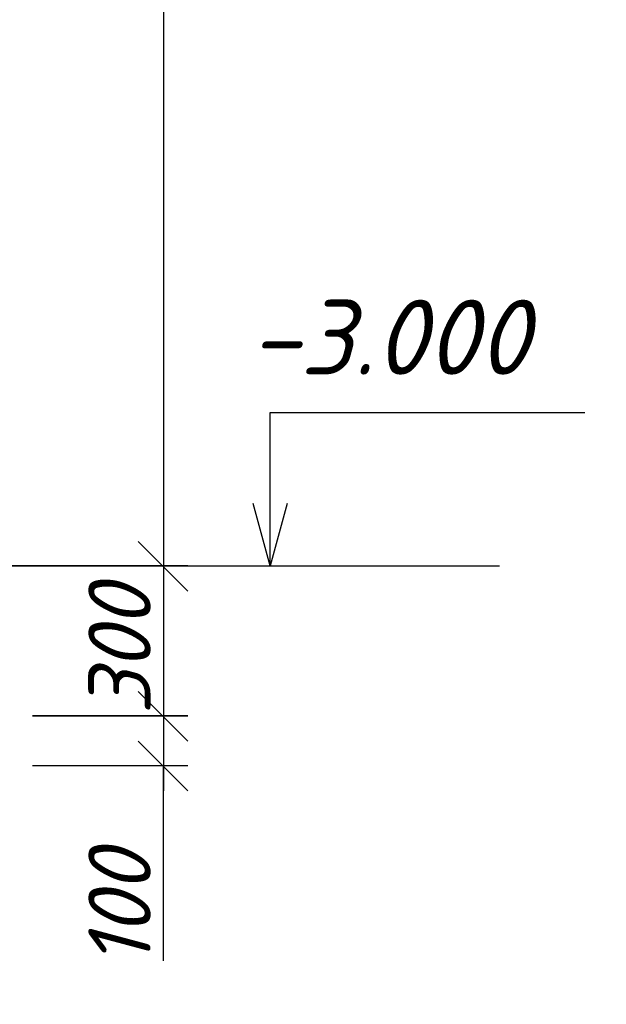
# Model space of a CAD drawing. Extents: x -119078 to 1619993, y 264752 to 340742.
# Tile 178 of 220: x 1052713 to 1055063, y 303168 to 307114. Entities that reach past the tile are written whole.
import ezdxf

# ---------------------------------------------------------------- set-up
doc = ezdxf.new("R2010")
doc.units = 0
doc.header["$MEASUREMENT"] = 0
doc.linetypes.add('CONTI', pattern=[0])
doc.layers.get('0').update_dxf_attribs({"color": 250, "linetype": 'CONTI'})
doc.layers.add('PDF _Геометрия', color=250, linetype='Continuous')
doc.layers.add('PDF _Текст', color=7, linetype='Continuous')
doc.styles.add('ICOCPEUR', font='isocpeui.ttf')
doc.styles.add('PDF ISOCPEUR Italic', font='isocpeui.ttf')

msp = doc.modelspace()

# ---------------------------------------------------------------- linework, layer by layer
at = {"layer": 'PDF _Геометрия', "color": 251, "lineweight": -3, "true_color": 0x535353}
for points in [[(1053288.526, 311021.402), (1053288.526, 304823.64)], [(1053288.526, 305022.612), (1053288.526, 304222.491)], [(1051963.458, 304925.243), (1053385.895, 304925.243), (1052564.607, 304925.243)], [(1053288.526, 304421.463), (1053288.526, 304023.519)], [(1053186.923, 304222.491), (1053385.895, 304023.519)], [(1052763.579, 304125.122), (1053385.895, 304125.122)], [(1053288.526, 303341.935), (1053288.526, 304125.122)]]:
    msp.add_lwpolyline(points, dxfattribs=at)
at = {"layer": 'PDF _Геометрия', "color": 7, "lineweight": -3}
for points in [[(1053716.104, 304925.243), (1053716.104, 305175.016), (1053716.104, 305539.092), (1054977.67, 305539.092)], [(1053783.839, 305175.016), (1053716.104, 304925.243), (1053648.369, 305175.016)], [(1053385.895, 304925.243), (1054634.761, 304925.243)]]:
    msp.add_lwpolyline(points, dxfattribs=at)
at = {"layer": 'PDF _Геометрия', "color": 251, "lineweight": -3, "true_color": 0x535353}
for points in [[(1053186.923, 305022.612), (1053385.895, 304823.64)], [(1053186.923, 304421.463), (1053385.895, 304222.491)], [(1053385.895, 304324.094), (1052763.579, 304324.094)]]:
    msp.add_lwpolyline(points, close=True, dxfattribs=at)

# ---------------------------------------------------------------- texts
at = {"linetype": 'Continuous', "lineweight": 25, "ltscale": 15, "insert": (12863.76, 311222.017), "char_height": 250, "width": 17877.44941, "attachment_point": 1, "style": 'ICOCPEUR'}
msp.add_mtext('\\pi4862.31;{\\H1.16667x;\\LАнтисейсмические мероприятия\\P\\pi0;\\H0.71428x;\\l       Для обеспечения сейсмостойкости несущих конструкций и фундаментов соблюдены все условия КМК 2.01.03-19 «Строительство в сейсмических районах».\\P\\pi5355.138;\\H1.4x;\\LАнтикоррозионная защита\\l\\P\\pi0;\\H0.71428x;       Защита конструкций от коррозии должна производиться в соответствии КМК 2.03.11-96 "Защита строительных конструкций от коррозии" ГОСТ 9.402-2004 «Покрытия лакокрасочные. Подготовка (металлических поверхностей перед окрашиванием». Антикоррозионное покрытие должно обеспечивать защиту конструкций. \\P       \\A1;Все несущие металлоконструкции грунтовать и\\A0; окрасить эмалью ПФ-115 (ГОСТ6465-76) за 2 раза по грунтовке ГФ-021 (ГОСТ 25129-82)\\A1;.\\P      Для железобетонных конструкций использовать бетон \\A0;на портландцементе по ГОСТ 10178-85*,\\A1; водонепроницаемости W\\A0;4\\A1; и морозостойкостью F100\\A0;.\\A1;\\P\\A0;       \\A1;Все \\A0;поверхности бетонных и ж.б конструкций, соприкасающиеся с грунтом обмазать \\A1;\\C256;горячим битумом за 2 раза\\A0;\\C0; по ГОСТ 28379-89.}\\P\\pi5566.64787;{\\H1.16666x;\\LАнтипросадочные мероприятия\\A1;\\l\\P\\pi0;\\H0.71428x;        В соответствии с требованиями КМК 2.02.01-98 приняты противопросадочные мероприятия для первого типа грунтовых условий. Для устранения просадочных свойств грунтов I типа предусмотрено уплотнение тяжелыми трамбовками грунтов в основании котлованов и устройство подготовки из бетона класса В7,5. Насыпные грунты и строительный мусор толщиной до 1,5м удалить и заменить засыпкой из ГПС до бетонной подготовки.}', dxfattribs=at)
at = {"layer": 'PDF _Текст', "lineweight": 30, "insert": (1053631.435, 305691.709), "char_height": 299.9754, "attachment_point": 7, "style": 'PDF ISOCPEUR Italic'}
msp.add_mtext('-3.000', dxfattribs=at)
at = {"layer": 'PDF _Текст', "color": 251, "lineweight": 30, "true_color": 0x535353, "char_height": 249.9795, "attachment_point": 7, "rotation": 90, "style": 'PDF ISOCPEUR Italic'}
for s, insert in [('300', (1053237.724, 304328.327)), ('100', (1053237.724, 303316.534))]:
    msp.add_mtext(s, dxfattribs=dict(at, insert=insert))

doc.saveas('drawing.dxf')
